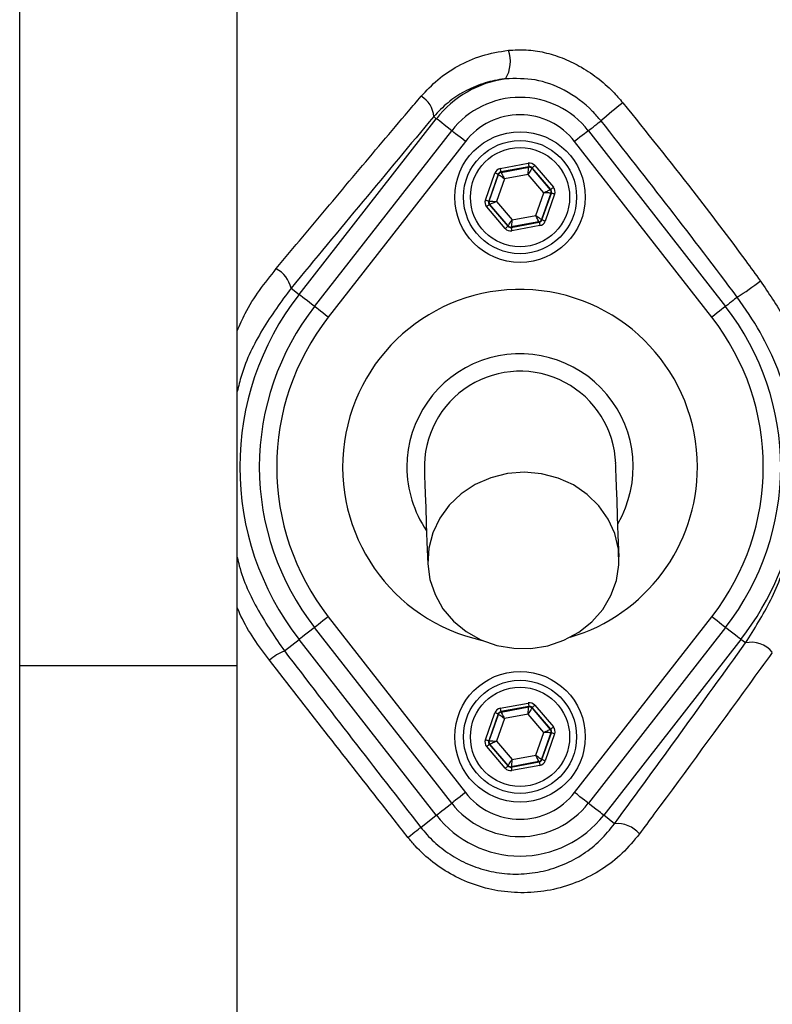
# Model space of a CAD drawing. Header units: millimetres. Extents: x 1168 to 1858, y 1039 to 1901.
# Tile 5 of 9: x 1501 to 1587, y 1495 to 1608. Entities that reach past the tile are written whole.
import ezdxf

# ---------------------------------------------------------------- set-up
doc = ezdxf.new("R2010")
doc.units = ezdxf.units.MM

msp = doc.modelspace()

# ---------------------------------------------------------------- linework, layer by layer
at = {"color": 7, "linetype": 'Continuous', "lineweight": 25}
for p, q in [((1500.96, 1533.47), (1500.96, 1615.51)), ((1525.96, 1533.47), (1525.96, 1615.51)), ((1533.08, 1576.08), (1548.84, 1596.27)), ((1548.54, 1596.51), (1548.84, 1596.27)), ((1534.84, 1574.7), (1550.61, 1594.89)), ((1566.32, 1594.89), (1582.08, 1574.7)), ((1552.18, 1593.66), (1536.42, 1573.47)), ((1580.5, 1573.47), (1564.74, 1593.66)), ((1556.18, 1590.54), (1559.41, 1591.14)), ((1559.48, 1590.75), (1556.25, 1590.15)), ((1556.29, 1590.1), (1559.46, 1590.7)), ((1559.46, 1590.7), (1559.48, 1590.75)), ((1559.86, 1590.62), (1559.84, 1590.56)), ((1559.84, 1590.56), (1561.94, 1588.11)), ((1561.99, 1588.12), (1559.86, 1590.62)), ((1560.16, 1590.88), (1562.3, 1588.39)), ((1554.48, 1586.92), (1555.57, 1590.02)), ((1555.95, 1589.89), (1554.86, 1586.79)), ((1554.91, 1586.8), (1555.99, 1589.84)), ((1556.66, 1589.36), (1555.74, 1586.75)), ((1555.99, 1589.84), (1555.95, 1589.89)), ((1556.25, 1590.15), (1556.29, 1590.1)), ((1559.38, 1589.87), (1556.66, 1589.36)), ((1561.18, 1587.77), (1559.38, 1589.87)), ((1561.94, 1588.11), (1561.99, 1588.12)), ((1560.26, 1585.16), (1561.18, 1587.77)), ((1562.01, 1587.72), (1560.94, 1584.68)), ((1560.97, 1584.64), (1562.07, 1587.73)), ((1562.44, 1587.6), (1561.35, 1584.5)), ((1562.07, 1587.73), (1562.01, 1587.72)), ((1556.76, 1583.64), (1554.63, 1586.14)), ((1554.86, 1586.79), (1554.91, 1586.8)), ((1554.99, 1586.41), (1554.93, 1586.4)), ((1554.93, 1586.4), (1557.07, 1583.91)), ((1557.08, 1583.96), (1554.99, 1586.41)), ((1555.74, 1586.75), (1557.54, 1584.65)), ((1557.54, 1584.65), (1560.26, 1585.16)), ((1560.94, 1584.68), (1560.97, 1584.64)), ((1557.07, 1583.91), (1557.08, 1583.96)), ((1557.44, 1583.77), (1560.67, 1584.38)), ((1557.46, 1583.83), (1557.44, 1583.77)), ((1560.63, 1584.42), (1557.46, 1583.83)), ((1560.74, 1583.98), (1557.52, 1583.38)), ((1560.67, 1584.38), (1560.63, 1584.42)), ((1532.15, 1576.8), (1533.08, 1576.08)), ((1536.42, 1539.05), (1552.18, 1518.86)), ((1564.74, 1518.86), (1580.5, 1539.05)), ((1550.61, 1517.63), (1534.84, 1537.82)), ((1582.08, 1537.82), (1566.32, 1517.63)), ((1531.38, 1535.12), (1533.08, 1536.45)), ((1548.84, 1516.25), (1533.08, 1536.45)), ((1583.84, 1536.45), (1568.08, 1516.25)), ((1584.36, 1536.04), (1583.84, 1536.45)), ((1500.96, 1487.42), (1500.96, 1533.47)), ((1500.96, 1533.47), (1525.96, 1533.47)), ((1525.96, 1487.42), (1525.96, 1533.47)), ((1556.18, 1528.54), (1559.41, 1529.14)), ((1559.48, 1528.75), (1556.25, 1528.15)), ((1556.25, 1528.15), (1556.29, 1528.1)), ((1556.29, 1528.1), (1559.46, 1528.7)), ((1559.46, 1528.7), (1559.48, 1528.75)), ((1559.86, 1528.62), (1559.84, 1528.56)), ((1559.84, 1528.56), (1561.94, 1526.11)), ((1561.99, 1526.12), (1559.86, 1528.62)), ((1560.16, 1528.88), (1562.3, 1526.39)), ((1554.48, 1524.92), (1555.57, 1528.02)), ((1555.95, 1527.89), (1554.86, 1524.79)), ((1554.91, 1524.8), (1555.99, 1527.84)), ((1556.66, 1527.36), (1555.74, 1524.75)), ((1555.99, 1527.84), (1555.95, 1527.89)), ((1559.38, 1527.87), (1556.66, 1527.36)), ((1561.18, 1525.77), (1559.38, 1527.87)), ((1561.94, 1526.11), (1561.99, 1526.12)), ((1554.86, 1524.79), (1554.91, 1524.8)), ((1555.74, 1524.75), (1557.54, 1522.65)), ((1560.26, 1523.16), (1561.18, 1525.77)), ((1562.01, 1525.72), (1560.94, 1522.68)), ((1560.97, 1522.64), (1562.07, 1525.73)), ((1562.44, 1525.6), (1561.35, 1522.5)), ((1562.07, 1525.73), (1562.01, 1525.72)), ((1556.76, 1521.64), (1554.63, 1524.14)), ((1554.99, 1524.41), (1554.93, 1524.4)), ((1554.93, 1524.4), (1557.07, 1521.91)), ((1557.08, 1521.96), (1554.99, 1524.41)), ((1557.54, 1522.65), (1560.26, 1523.16)), ((1560.94, 1522.68), (1560.97, 1522.64)), ((1557.07, 1521.91), (1557.08, 1521.96)), ((1557.44, 1521.77), (1560.67, 1522.38)), ((1557.46, 1521.83), (1557.44, 1521.77)), ((1560.63, 1522.42), (1557.46, 1521.83)), ((1560.74, 1521.98), (1557.52, 1521.38)), ((1560.67, 1522.38), (1560.63, 1522.42)), ((1547.06, 1514.86), (1548.84, 1516.25)), ((1569.33, 1515.28), (1568.08, 1516.25))]:
    msp.add_line(p, q, dxfattribs=at)
at = {"color": 1, "linetype": 'Continuous', "lineweight": 25, "flags": 128}
for points in [[(1550.61, 1594.89), (1550.43, 1595.04), (1550.08, 1595.31), (1549.76, 1595.56), (1549.47, 1595.78), (1549.23, 1595.97), (1549.04, 1596.12), (1548.91, 1596.22), (1548.84, 1596.27)], [(1566.32, 1594.89), (1566.38, 1594.94), (1566.62, 1595.13), (1566.85, 1595.31), (1567.06, 1595.48), (1567.27, 1595.64), (1567.46, 1595.78), (1567.62, 1595.91), (1567.77, 1596.03)], [(1534.84, 1574.7), (1534.66, 1574.84), (1534.31, 1575.11), (1533.99, 1575.37), (1533.7, 1575.59), (1533.46, 1575.78), (1533.27, 1575.93), (1533.14, 1576.03), (1533.08, 1576.08)], [(1583.43, 1575.76), (1583.29, 1575.64), (1583.12, 1575.52), (1582.94, 1575.38), (1582.75, 1575.23), (1582.55, 1575.07), (1582.34, 1574.9), (1582.12, 1574.73), (1582.08, 1574.7)], [(1534.84, 1537.82), (1534.66, 1537.68), (1534.31, 1537.41), (1533.99, 1537.16), (1533.7, 1536.93), (1533.46, 1536.74), (1533.27, 1536.6), (1533.14, 1536.5), (1533.08, 1536.45)], [(1583.84, 1536.45), (1583.78, 1536.5), (1583.65, 1536.6), (1583.46, 1536.74), (1583.22, 1536.93), (1582.93, 1537.16), (1582.61, 1537.41), (1582.26, 1537.68), (1582.08, 1537.82)], [(1548.84, 1516.25), (1548.91, 1516.3), (1549.04, 1516.4), (1549.23, 1516.55), (1549.47, 1516.74), (1549.76, 1516.96), (1550.08, 1517.22), (1550.43, 1517.49), (1550.61, 1517.63)], [(1568.08, 1516.25), (1568.01, 1516.3), (1567.88, 1516.4), (1567.7, 1516.55), (1567.45, 1516.74), (1567.17, 1516.96), (1566.84, 1517.22), (1566.5, 1517.49), (1566.32, 1517.63)]]:
    msp.add_lwpolyline(points, dxfattribs=at)
at = {"color": 7, "linetype": 'Continuous', "lineweight": 25, "flags": 128}
for points in [[(1552.18, 1593.66), (1551.87, 1593.91), (1551.57, 1594.14), (1551.3, 1594.35), (1551.06, 1594.54), (1550.86, 1594.69), (1550.72, 1594.81), (1550.63, 1594.87), (1550.61, 1594.89)], [(1566.32, 1594.89), (1566.29, 1594.87), (1566.2, 1594.81), (1566.06, 1594.69), (1565.86, 1594.54), (1565.62, 1594.35), (1565.35, 1594.14), (1565.05, 1593.91), (1564.74, 1593.66)], [(1556.18, 1590.54), (1556.19, 1590.47), (1556.21, 1590.39), (1556.22, 1590.32), (1556.23, 1590.27), (1556.24, 1590.22), (1556.25, 1590.18), (1556.25, 1590.16), (1556.25, 1590.15)], [(1559.38, 1589.87), (1559.4, 1590.03), (1559.41, 1590.18), (1559.42, 1590.32), (1559.44, 1590.45), (1559.45, 1590.55), (1559.45, 1590.63), (1559.46, 1590.68), (1559.46, 1590.7)], [(1559.84, 1590.56), (1559.83, 1590.55), (1559.8, 1590.51), (1559.76, 1590.44), (1559.7, 1590.36), (1559.63, 1590.25), (1559.55, 1590.13), (1559.47, 1590), (1559.38, 1589.87)], [(1559.41, 1591.14), (1559.42, 1591.07), (1559.43, 1591), (1559.45, 1590.93), (1559.46, 1590.87), (1559.47, 1590.82), (1559.47, 1590.78), (1559.48, 1590.76), (1559.48, 1590.75)], [(1560.16, 1590.88), (1560.1, 1590.83), (1560.04, 1590.78), (1559.99, 1590.74), (1559.95, 1590.7), (1559.91, 1590.66), (1559.88, 1590.64), (1559.86, 1590.62), (1559.86, 1590.62)], [(1555.95, 1589.89), (1555.94, 1589.89), (1555.92, 1589.9), (1555.88, 1589.91), (1555.84, 1589.93), (1555.78, 1589.95), (1555.71, 1589.97), (1555.64, 1590), (1555.57, 1590.02)], [(1556.66, 1589.36), (1556.53, 1589.45), (1556.41, 1589.54), (1556.29, 1589.63), (1556.19, 1589.7), (1556.1, 1589.76), (1556.04, 1589.81), (1556, 1589.83), (1555.99, 1589.84)], [(1556.29, 1590.1), (1556.3, 1590.09), (1556.32, 1590.04), (1556.35, 1589.98), (1556.4, 1589.88), (1556.46, 1589.77), (1556.52, 1589.64), (1556.59, 1589.5), (1556.66, 1589.36)], [(1561.18, 1587.77), (1561.32, 1587.84), (1561.47, 1587.9), (1561.6, 1587.96), (1561.71, 1588.01), (1561.8, 1588.05), (1561.87, 1588.09), (1561.92, 1588.11), (1561.94, 1588.11)], [(1562.3, 1588.39), (1562.24, 1588.33), (1562.18, 1588.29), (1562.13, 1588.24), (1562.08, 1588.2), (1562.05, 1588.17), (1562.02, 1588.15), (1562, 1588.13), (1561.99, 1588.12)], [(1562.01, 1587.72), (1561.99, 1587.72), (1561.94, 1587.73), (1561.86, 1587.73), (1561.76, 1587.74), (1561.64, 1587.74), (1561.49, 1587.75), (1561.34, 1587.76), (1561.18, 1587.77)], [(1562.44, 1587.6), (1562.37, 1587.62), (1562.3, 1587.65), (1562.24, 1587.67), (1562.18, 1587.69), (1562.13, 1587.71), (1562.1, 1587.72), (1562.07, 1587.73), (1562.07, 1587.73)], [(1554.86, 1586.79), (1554.85, 1586.79), (1554.83, 1586.8), (1554.79, 1586.81), (1554.74, 1586.83), (1554.69, 1586.85), (1554.62, 1586.87), (1554.55, 1586.9), (1554.48, 1586.92)], [(1554.93, 1586.4), (1554.92, 1586.39), (1554.91, 1586.38), (1554.88, 1586.35), (1554.84, 1586.32), (1554.79, 1586.28), (1554.74, 1586.24), (1554.69, 1586.19), (1554.63, 1586.14)], [(1554.91, 1586.8), (1554.93, 1586.8), (1554.98, 1586.8), (1555.06, 1586.79), (1555.16, 1586.79), (1555.29, 1586.78), (1555.43, 1586.77), (1555.58, 1586.76), (1555.74, 1586.75)], [(1555.74, 1586.75), (1555.6, 1586.69), (1555.46, 1586.62), (1555.33, 1586.56), (1555.21, 1586.51), (1555.12, 1586.47), (1555.05, 1586.44), (1555, 1586.42), (1554.99, 1586.41)], [(1560.26, 1585.16), (1560.39, 1585.07), (1560.52, 1584.98), (1560.63, 1584.9), (1560.73, 1584.82), (1560.82, 1584.76), (1560.88, 1584.72), (1560.92, 1584.69), (1560.94, 1584.68)], [(1560.63, 1584.42), (1560.63, 1584.43), (1560.6, 1584.48), (1560.57, 1584.55), (1560.52, 1584.64), (1560.47, 1584.75), (1560.4, 1584.88), (1560.33, 1585.02), (1560.26, 1585.16)], [(1557.07, 1583.91), (1557.06, 1583.9), (1557.04, 1583.88), (1557.01, 1583.86), (1556.98, 1583.83), (1556.93, 1583.79), (1556.88, 1583.74), (1556.82, 1583.7), (1556.76, 1583.64)], [(1557.08, 1583.96), (1557.09, 1583.97), (1557.12, 1584.02), (1557.16, 1584.08), (1557.22, 1584.17), (1557.29, 1584.27), (1557.37, 1584.39), (1557.45, 1584.52), (1557.54, 1584.65)], [(1557.44, 1583.77), (1557.44, 1583.76), (1557.45, 1583.74), (1557.46, 1583.7), (1557.47, 1583.65), (1557.48, 1583.6), (1557.49, 1583.53), (1557.5, 1583.45), (1557.52, 1583.38)], [(1557.54, 1584.65), (1557.53, 1584.49), (1557.51, 1584.34), (1557.5, 1584.2), (1557.49, 1584.07), (1557.48, 1583.97), (1557.47, 1583.89), (1557.46, 1583.84), (1557.46, 1583.83)], [(1560.67, 1584.38), (1560.67, 1584.37), (1560.68, 1584.34), (1560.68, 1584.31), (1560.69, 1584.26), (1560.7, 1584.2), (1560.72, 1584.13), (1560.73, 1584.06), (1560.74, 1583.98)], [(1561.35, 1584.5), (1561.28, 1584.53), (1561.21, 1584.55), (1561.14, 1584.58), (1561.09, 1584.6), (1561.04, 1584.61), (1561, 1584.62), (1560.98, 1584.63), (1560.97, 1584.64)], [(1536.42, 1573.47), (1536.11, 1573.71), (1535.81, 1573.95), (1535.53, 1574.16), (1535.29, 1574.35), (1535.1, 1574.5), (1534.95, 1574.61), (1534.87, 1574.68), (1534.84, 1574.7)], [(1582.08, 1574.7), (1582.05, 1574.68), (1581.97, 1574.61), (1581.82, 1574.5), (1581.63, 1574.35), (1581.39, 1574.16), (1581.11, 1573.95), (1580.81, 1573.71), (1580.5, 1573.47)], [(1569.84, 1545.92), (1569.75, 1548.41), (1569.67, 1550.58), (1569.61, 1552.43), (1569.55, 1553.95), (1569.51, 1555.13), (1569.48, 1555.98), (1569.46, 1556.49), (1569.45, 1556.66)], [(1547.47, 1555.86), (1547.47, 1555.69), (1547.49, 1555.18), (1547.52, 1554.33), (1547.57, 1553.15), (1547.62, 1551.63), (1547.69, 1549.78), (1547.77, 1547.61), (1547.86, 1545.12)], [(1547.86, 1545.12), (1548.1, 1543.32), (1548.69, 1541.59), (1549.6, 1539.98), (1550.81, 1538.56), (1552.28, 1537.35), (1553.96, 1536.41), (1555.8, 1535.76), (1557.74, 1535.43), (1559.71, 1535.42), (1561.65, 1535.73), (1563.51, 1536.36), (1565.21, 1537.29), (1566.71, 1538.47), (1567.96, 1539.89), (1568.91, 1541.48), (1569.54, 1543.21), (1569.83, 1545.01), (1569.77, 1546.82), (1569.35, 1548.6), (1568.6, 1550.27), (1567.53, 1551.79), (1566.18, 1553.11), (1564.6, 1554.19), (1562.83, 1554.98), (1560.94, 1555.48), (1558.98, 1555.65), (1557.01, 1555.5), (1555.1, 1555.02), (1553.32, 1554.25), (1551.71, 1553.19), (1550.33, 1551.88), (1549.23, 1550.37), (1548.43, 1548.7), (1547.97, 1546.93), (1547.86, 1545.12)], [(1536.42, 1539.05), (1536.11, 1538.81), (1535.81, 1538.58), (1535.53, 1538.36), (1535.29, 1538.17), (1535.1, 1538.02), (1534.95, 1537.91), (1534.87, 1537.84), (1534.84, 1537.82)], [(1582.08, 1537.82), (1582.05, 1537.84), (1581.97, 1537.91), (1581.82, 1538.02), (1581.63, 1538.17), (1581.39, 1538.36), (1581.11, 1538.58), (1580.81, 1538.81), (1580.5, 1539.05)], [(1556.18, 1528.54), (1556.19, 1528.47), (1556.21, 1528.39), (1556.22, 1528.32), (1556.23, 1528.27), (1556.24, 1528.22), (1556.25, 1528.18), (1556.25, 1528.16), (1556.25, 1528.15)], [(1559.38, 1527.87), (1559.4, 1528.03), (1559.41, 1528.18), (1559.42, 1528.32), (1559.44, 1528.45), (1559.45, 1528.55), (1559.45, 1528.63), (1559.46, 1528.68), (1559.46, 1528.7)], [(1559.84, 1528.56), (1559.83, 1528.55), (1559.8, 1528.51), (1559.76, 1528.44), (1559.7, 1528.36), (1559.63, 1528.25), (1559.55, 1528.13), (1559.47, 1528), (1559.38, 1527.87)], [(1559.41, 1529.14), (1559.42, 1529.07), (1559.43, 1529), (1559.45, 1528.93), (1559.46, 1528.87), (1559.47, 1528.82), (1559.47, 1528.78), (1559.48, 1528.76), (1559.48, 1528.75)], [(1560.16, 1528.88), (1560.1, 1528.83), (1560.04, 1528.78), (1559.99, 1528.74), (1559.95, 1528.7), (1559.91, 1528.66), (1559.88, 1528.64), (1559.86, 1528.62), (1559.86, 1528.62)], [(1555.95, 1527.89), (1555.94, 1527.89), (1555.92, 1527.9), (1555.88, 1527.91), (1555.84, 1527.93), (1555.78, 1527.95), (1555.71, 1527.97), (1555.64, 1528), (1555.57, 1528.02)], [(1556.66, 1527.36), (1556.53, 1527.45), (1556.41, 1527.54), (1556.29, 1527.63), (1556.19, 1527.7), (1556.1, 1527.76), (1556.04, 1527.81), (1556, 1527.83), (1555.99, 1527.84)], [(1556.29, 1528.1), (1556.3, 1528.09), (1556.32, 1528.04), (1556.35, 1527.98), (1556.4, 1527.88), (1556.46, 1527.77), (1556.52, 1527.64), (1556.59, 1527.5), (1556.66, 1527.36)], [(1561.18, 1525.77), (1561.32, 1525.84), (1561.47, 1525.9), (1561.6, 1525.96), (1561.71, 1526.01), (1561.8, 1526.05), (1561.87, 1526.09), (1561.92, 1526.11), (1561.94, 1526.11)], [(1562.3, 1526.39), (1562.24, 1526.33), (1562.18, 1526.29), (1562.13, 1526.24), (1562.08, 1526.2), (1562.05, 1526.17), (1562.02, 1526.15), (1562, 1526.13), (1561.99, 1526.12)], [(1554.86, 1524.79), (1554.85, 1524.79), (1554.83, 1524.8), (1554.79, 1524.81), (1554.74, 1524.83), (1554.69, 1524.85), (1554.62, 1524.87), (1554.55, 1524.9), (1554.48, 1524.92)], [(1554.91, 1524.8), (1554.93, 1524.8), (1554.98, 1524.8), (1555.06, 1524.79), (1555.16, 1524.79), (1555.29, 1524.78), (1555.43, 1524.77), (1555.58, 1524.76), (1555.74, 1524.75)], [(1555.74, 1524.75), (1555.6, 1524.69), (1555.46, 1524.62), (1555.33, 1524.56), (1555.21, 1524.51), (1555.12, 1524.47), (1555.05, 1524.44), (1555, 1524.42), (1554.99, 1524.41)], [(1562.01, 1525.72), (1561.99, 1525.72), (1561.94, 1525.73), (1561.86, 1525.73), (1561.76, 1525.74), (1561.64, 1525.74), (1561.49, 1525.75), (1561.34, 1525.76), (1561.18, 1525.77)], [(1562.44, 1525.6), (1562.37, 1525.62), (1562.3, 1525.65), (1562.24, 1525.67), (1562.18, 1525.69), (1562.13, 1525.71), (1562.1, 1525.72), (1562.07, 1525.73), (1562.07, 1525.73)], [(1554.93, 1524.4), (1554.92, 1524.39), (1554.91, 1524.38), (1554.88, 1524.35), (1554.84, 1524.32), (1554.79, 1524.28), (1554.74, 1524.24), (1554.69, 1524.19), (1554.63, 1524.14)], [(1557.08, 1521.96), (1557.09, 1521.97), (1557.12, 1522.02), (1557.16, 1522.08), (1557.22, 1522.17), (1557.29, 1522.27), (1557.37, 1522.39), (1557.45, 1522.52), (1557.54, 1522.65)], [(1557.54, 1522.65), (1557.53, 1522.49), (1557.51, 1522.34), (1557.5, 1522.2), (1557.49, 1522.07), (1557.48, 1521.97), (1557.47, 1521.89), (1557.46, 1521.84), (1557.46, 1521.83)], [(1560.26, 1523.16), (1560.39, 1523.07), (1560.52, 1522.98), (1560.63, 1522.9), (1560.73, 1522.82), (1560.82, 1522.76), (1560.88, 1522.72), (1560.92, 1522.69), (1560.94, 1522.68)], [(1560.63, 1522.42), (1560.63, 1522.43), (1560.6, 1522.48), (1560.57, 1522.55), (1560.52, 1522.64), (1560.47, 1522.75), (1560.4, 1522.88), (1560.33, 1523.02), (1560.26, 1523.16)], [(1561.35, 1522.5), (1561.28, 1522.53), (1561.21, 1522.55), (1561.14, 1522.58), (1561.09, 1522.6), (1561.04, 1522.61), (1561, 1522.62), (1560.98, 1522.63), (1560.97, 1522.64)], [(1557.07, 1521.91), (1557.06, 1521.9), (1557.04, 1521.88), (1557.01, 1521.86), (1556.98, 1521.83), (1556.93, 1521.79), (1556.88, 1521.74), (1556.82, 1521.7), (1556.76, 1521.64)], [(1557.44, 1521.77), (1557.44, 1521.76), (1557.45, 1521.74), (1557.46, 1521.7), (1557.47, 1521.65), (1557.48, 1521.6), (1557.49, 1521.53), (1557.5, 1521.45), (1557.52, 1521.38)], [(1560.67, 1522.38), (1560.67, 1522.37), (1560.68, 1522.34), (1560.68, 1522.31), (1560.69, 1522.26), (1560.7, 1522.2), (1560.72, 1522.13), (1560.73, 1522.06), (1560.74, 1521.98)], [(1552.18, 1518.86), (1551.87, 1518.62), (1551.57, 1518.38), (1551.3, 1518.17), (1551.06, 1517.98), (1550.86, 1517.83), (1550.72, 1517.72), (1550.63, 1517.65), (1550.61, 1517.63)], [(1566.32, 1517.63), (1566.29, 1517.65), (1566.2, 1517.72), (1566.06, 1517.83), (1565.86, 1517.98), (1565.62, 1518.17), (1565.35, 1518.38), (1565.05, 1518.62), (1564.74, 1518.86)], [(1545.58, 1513.71), (1545.87, 1513.93), (1546.14, 1514.14), (1546.38, 1514.33), (1546.6, 1514.5), (1546.78, 1514.64), (1546.91, 1514.75), (1547.01, 1514.82), (1547.06, 1514.86)]]:
    msp.add_lwpolyline(points, dxfattribs=at)
at = {"color": 7, "linetype": 'Continuous', "lineweight": 25}
for centre, radius in [((1513.46, 1556.26), 178.9), ((1513.46, 1556.26), 171.5), ((1513.46, 1556.26), 159.5), ((1558.46, 1587.26), 7.5), ((1558.46, 1587.26), 6.5), ((1558.46, 1587.26), 5.7), ((1558.46, 1525.26), 7.5), ((1558.46, 1525.26), 6.5), ((1558.46, 1525.26), 5.7)]:
    msp.add_circle(centre, radius, dxfattribs=at)
for centre, radius, start, end in [((1553.53, 1602.83), 3.82, 328.7462, 20.0304), ((1558.46, 1588.76), 12.2, 97.853, 142.0201), ((1545.71, 1596.36), 2.84, 2.9447, 60.8484), ((1558.46, 1588.76), 9.96, 37.9799, 142.0201), ((1614.24, 1541.96), 71.3, 128.0635, 130.6804), ((1558.46, 1588.76), 7.96, 37.9799, 142.0201), ((1559.53, 1590.3), 0.4, 40.5934, 100.5738), ((1556.36, 1589.71), 0.4, 100.5939, 160.5743), ((1561.63, 1587.85), 0.4, 340.5937, 40.5742), ((1555.29, 1586.67), 0.4, 160.5939, 220.5739), ((1560.56, 1584.81), 0.4, 280.595, 340.5721), ((1557.39, 1584.22), 0.4, 220.5942, 280.5736), ((1528.75, 1575.98), 3.5, 13.5245, 60.9427), ((1562.43, 1608.48), 38.88, 302.6971, 307.4858), ((1558.46, 1556.26), 32.2, 142.0201, 217.9799), ((1558.46, 1556.26), 29.96, 142.0201, 180), ((1558.46, 1556.26), 29.96, 322.0201, 37.9799), ((1558.46, 1556.26), 27.96, 142.0201, 217.9799), ((1558.46, 1556.26), 27.96, 322.0201, 37.9799), ((1558.46, 1556.26), 13, 329.8712, 180), ((1558.46, 1556.26), 11, 2.0755, 182.0755), ((1558.46, 1556.26), 29.96, 180, 217.9799), ((1558.46, 1556.26), 13, 180, 214.2797), ((1558.46, 1556.26), 32.2, 322.0201, 352.7233), ((1585.05, 1533.05), 3.07, 38.6211, 102.9826), ((1533.69, 1529.39), 6.17, 111.9549, 130.6953), ((1559.53, 1528.3), 0.4, 40.5937, 100.5735), ((1556.36, 1527.71), 0.4, 100.5936, 160.5742), ((1561.63, 1525.85), 0.4, 340.5938, 40.5741), ((1555.29, 1524.67), 0.4, 160.5938, 220.5741), ((1560.56, 1522.81), 0.4, 280.5951, 340.5724), ((1557.39, 1522.22), 0.4, 220.5934, 280.5738), ((1558.46, 1523.76), 7.96, 217.9799, 322.0201), ((1558.46, 1523.76), 9.96, 217.9799, 322.0201), ((1558.46, 1523.76), 12.2, 217.9799, 322.0201), ((1569.62, 1511.9), 3.39, 40.8501, 94.9094), ((1513.46, 1536.26), 117.88, 283.82, 343.5751), ((1513.46, 1536.26), 117.87, 284.1532, 343.5763)]:
    msp.add_arc(centre, radius, start, end, dxfattribs=at)
at = {"color": 1, "linetype": 'Continuous', "lineweight": 25}
for start, end in [(0, 257.6961), (286.4548, 0)]:
    msp.add_arc((1558.46, 1556.26), 20.39, start, end, dxfattribs=at)
at = {"color": 7, "linetype": 'Continuous', "lineweight": 25}
for centre, major_axis, ratio, start_param, end_param in [((1556.33, 1589.75), (0.521, -0.608), 0.999797, 2.618082, 3.665103), ((1559.55, 1590.36), (-0.266, -0.755), 0.999797, 2.618082, 3.665103), ((1559.55, 1590.36), (0.133, 0.377), 0.999391, 5.759674, 6.806696), ((1556.33, 1589.75), (-0.26, 0.304), 0.999391, 5.759674, 6.806696), ((1561.69, 1587.86), (0.393, 0.074), 0.999391, 5.759674, 6.806696), ((1561.69, 1587.86), (-0.787, -0.147), 0.999797, 2.618082, 3.665103), ((1555.23, 1586.66), (0.787, 0.147), 0.999797, 2.618082, 3.665103), ((1555.23, 1586.66), (0.393, 0.074), 0.999391, 2.618082, 3.665103), ((1557.37, 1584.17), (0.266, 0.755), 0.999797, 2.618082, 3.665103), ((1557.37, 1584.17), (0.133, 0.377), 0.999391, 2.618082, 3.665103), ((1560.6, 1584.77), (-0.26, 0.304), 0.999391, 2.618082, 3.665103), ((1560.6, 1584.77), (-0.521, 0.608), 0.999797, 2.618082, 3.665103), ((1556.33, 1527.75), (0.521, -0.608), 0.999797, 2.618082, 3.665103), ((1556.33, 1527.75), (-0.26, 0.304), 0.999391, 5.759674, 6.806696), ((1559.55, 1528.36), (-0.266, -0.755), 0.999797, 2.618082, 3.665103), ((1559.55, 1528.36), (0.133, 0.377), 0.999391, 5.759674, 6.806696), ((1561.69, 1525.86), (0.393, 0.074), 0.999391, 5.759674, 6.806696), ((1561.69, 1525.86), (-0.787, -0.147), 0.999797, 2.618082, 3.665103), ((1555.23, 1524.66), (0.787, 0.147), 0.999797, 2.618082, 3.665103), ((1555.23, 1524.66), (0.393, 0.074), 0.999391, 2.618082, 3.665103), ((1560.6, 1522.77), (-0.26, 0.304), 0.999391, 2.618082, 3.665103), ((1560.6, 1522.77), (-0.521, 0.608), 0.999797, 2.618082, 3.665103), ((1557.37, 1522.17), (0.266, 0.755), 0.999797, 2.618082, 3.665103), ((1557.37, 1522.17), (0.133, 0.377), 0.999391, 2.618082, 3.665103)]:
    msp.add_ellipse(centre, major_axis=major_axis, ratio=ratio, start_param=start_param, end_param=end_param, dxfattribs=at)
for points, knots in [([(1416.2, 1463.98), (1414.39, 1466.56), (1410.76, 1471.7), (1405.96, 1480.19), (1401.7, 1489.3), (1398.15, 1499.03), (1395.41, 1509.02), (1393.36, 1520.29), (1392.11, 1532.84), (1391.72, 1546.66), (1392.38, 1560.51), (1394.01, 1573.69), (1396.49, 1586.13), (1399.63, 1597.81), (1403.53, 1609.26), (1408.14, 1620.39), (1413.49, 1631.2), (1419.57, 1641.64), (1426.34, 1651.67), (1433.74, 1661.21), (1441.7, 1670.19), (1449.31, 1677.7), (1456.33, 1683.94), (1462.72, 1689.02), (1469.49, 1693.62), (1476.86, 1697.66), (1484.82, 1700.95), (1493.27, 1703.49), (1501.97, 1705.15), (1510.82, 1705.88), (1519.71, 1705.69), (1527.93, 1704.66), (1535.39, 1702.99), (1542.09, 1700.9), (1548.8, 1698.21), (1555.39, 1694.8), (1561.79, 1690.7), (1567.85, 1686.17), (1575.13, 1680.01), (1583.51, 1672.02), (1592.67, 1661.89), (1601.09, 1651.05), (1608.65, 1639.63), (1615.3, 1627.68), (1621.04, 1615.29), (1625.87, 1602.46), (1629.6, 1589.72), (1632.29, 1577.18), (1634.06, 1564.93), (1635.02, 1552.6), (1635.12, 1540.96), (1634.57, 1530.05), (1633.48, 1519.9), (1631.69, 1509.86), (1629.12, 1500.03), (1625.7, 1490.46), (1621.49, 1481.22), (1616.53, 1472.34), (1612.73, 1466.71), (1610.72, 1463.98), (1610.72, 1463.98)], [0, 0, 0, 0, 0.015332, 0.030665, 0.047482, 0.064359, 0.08124, 0.098061, 0.120381, 0.142779, 0.165173, 0.187488, 0.20692, 0.226431, 0.245971, 0.265487, 0.284925, 0.304718, 0.324581, 0.344473, 0.364345, 0.384147, 0.397765, 0.411419, 0.425032, 0.438592, 0.452869, 0.467188, 0.481462, 0.495739, 0.510063, 0.524341, 0.535725, 0.547132, 0.558517, 0.571078, 0.583684, 0.596324, 0.60893, 0.631492, 0.65412, 0.676743, 0.699297, 0.721397, 0.743571, 0.765741, 0.787834, 0.807727, 0.827678, 0.847629, 0.867524, 0.884122, 0.900759, 0.917379, 0.933954, 0.950431, 0.966967, 0.983501, 0.999978, 1, 1, 1, 1]), ([(1609.13, 1463.1), (1609.42, 1463.49), (1611.74, 1466.56), (1615.78, 1472.55), (1620.72, 1481.35), (1624.91, 1490.52), (1628.33, 1500.02), (1630.91, 1509.81), (1632.7, 1519.81), (1633.81, 1529.93), (1634.38, 1540.81), (1634.29, 1552.45), (1633.34, 1564.78), (1631.57, 1577.04), (1628.87, 1589.59), (1625.13, 1602.33), (1620.29, 1615.16), (1614.53, 1627.55), (1607.86, 1639.48), (1600.27, 1650.87), (1591.83, 1661.68), (1582.66, 1671.77), (1574.28, 1679.7), (1567.03, 1685.79), (1561.04, 1690.26), (1554.71, 1694.29), (1548.21, 1697.63), (1541.6, 1700.28), (1535.01, 1702.32), (1527.68, 1703.96), (1519.6, 1704.96), (1510.87, 1705.14), (1502.17, 1704.43), (1493.61, 1702.81), (1485.31, 1700.33), (1477.46, 1697.1), (1470.18, 1693.13), (1463.48, 1688.59), (1457.15, 1683.58), (1450.15, 1677.4), (1442.55, 1669.95), (1434.57, 1661), (1427.16, 1651.49), (1420.36, 1641.48), (1414.26, 1631.06), (1408.9, 1620.26), (1404.27, 1609.14), (1400.36, 1597.68), (1397.21, 1585.99), (1394.73, 1573.55), (1393.11, 1560.36), (1392.46, 1546.51), (1392.87, 1532.69), (1394.14, 1520.15), (1396.21, 1508.93), (1398.94, 1499.02), (1402.48, 1489.36), (1406.83, 1480.11), (1411.88, 1471.29), (1415.82, 1465.83), (1417.79, 1463.1)], [0, 0, 0, 0, 0.002364, 0.01872, 0.035134, 0.051548, 0.067905, 0.084427, 0.100995, 0.11758, 0.134126, 0.154031, 0.173994, 0.193955, 0.213858, 0.235956, 0.25813, 0.280309, 0.302413, 0.32494, 0.347536, 0.370138, 0.392672, 0.405128, 0.417617, 0.430072, 0.442482, 0.453674, 0.464888, 0.476079, 0.490111, 0.504189, 0.518221, 0.532252, 0.546328, 0.560362, 0.573781, 0.587252, 0.600764, 0.61424, 0.634021, 0.653874, 0.673746, 0.693589, 0.713363, 0.732807, 0.752331, 0.771879, 0.791398, 0.810838, 0.833158, 0.85556, 0.877965, 0.900292, 0.916997, 0.933762, 0.950522, 0.967223, 0.983612, 1, 1, 1, 1]), ([(1547.09, 1598.84), (1547.71, 1599.5), (1548.97, 1600.84), (1551.34, 1602.4), (1554.06, 1603.62), (1556.09, 1603.96), (1557.12, 1604.13)], [0, 0, 0, 0, 0.2353382, 0.4774371, 0.7340498, 1, 1, 1, 1]), ([(1557.12, 1604.13), (1557.8, 1604.17), (1559.18, 1604.25), (1561.27, 1603.92), (1563.32, 1603.29), (1565.37, 1602.33), (1567.33, 1601.03), (1569, 1599.58), (1569.91, 1598.53), (1570.28, 1598.09)], [0, 0, 0, 0, 0.1409763, 0.2820194, 0.4254604, 0.5689562, 0.7283037, 0.8876928, 1, 1, 1, 1]), ([(1556.79, 1600.85), (1556.66, 1600.83), (1555.76, 1600.73), (1554.12, 1600.34), (1552.03, 1599.43), (1550.11, 1598.16), (1549.07, 1597.06), (1548.54, 1596.51)], [0, 0, 0, 0, 0.042775, 0.277946, 0.520149, 0.756853, 1, 1, 1, 1]), ([(1567.77, 1596.03), (1567.45, 1596.39), (1566.26, 1597.79), (1563.77, 1599.61), (1560.26, 1600.93), (1557.93, 1600.88), (1556.79, 1600.85)], [0, 0, 0, 0, 0.115372, 0.439457, 0.725287, 1, 1, 1, 1]), ([(1530.45, 1579.04), (1531.47, 1580.27), (1534.53, 1583.94), (1539.61, 1590), (1544.12, 1595.34), (1546.61, 1598.27), (1547.09, 1598.84)], [0, 0, 0, 0, 0.1823181, 0.5469975, 0.912132, 1, 1, 1, 1]), ([(1570.28, 1598.09), (1572.98, 1594.74), (1577.79, 1588.75), (1582.99, 1581.88), (1585.53, 1578.39), (1586.09, 1577.62)], [0, 0, 0, 0, 0.499284, 0.88951, 1, 1, 1, 1]), ([(1548.54, 1596.51), (1545.84, 1593.28), (1540.42, 1586.81), (1534.91, 1580.14), (1532.15, 1576.8)], [0, 0, 0, 0, 0.499419, 1, 1, 1, 1]), ([(1583.43, 1575.76), (1580.87, 1579.17), (1578.28, 1582.57), (1573.06, 1589.32), (1570.42, 1592.68), (1567.77, 1596.03)], [0, 0, 0, 0, 0.5, 0.5, 1, 1, 1, 1]), ([(1586.09, 1577.62), (1587.03, 1576.23), (1588.93, 1573.41), (1591.15, 1568.84), (1592.9, 1564.05), (1593.88, 1559.65), (1594.29, 1555.72), (1594.17, 1553.51), (1594.1, 1552.4)], [0, 0, 0, 0, 0.185301, 0.373387, 0.558278, 0.746773, 0.872296, 1, 1, 1, 1]), ([(1590.4, 1552.18), (1590.48, 1553.21), (1590.64, 1555.26), (1590.4, 1558.89), (1589.65, 1563.01), (1588.17, 1567.5), (1586.14, 1571.82), (1584.34, 1574.44), (1583.43, 1575.76)], [0, 0, 0, 0, 0.123305, 0.248313, 0.433563, 0.622625, 0.80967, 1, 1, 1, 1]), ([(1584.36, 1536.04), (1585.39, 1537.65), (1587.46, 1540.91), (1589.52, 1546.37), (1590.12, 1550.3), (1590.4, 1552.18)], [0, 0, 0, 0, 0.335917, 0.680866, 1, 1, 1, 1]), ([(1569.33, 1515.28), (1571.88, 1518.77), (1576.99, 1525.78), (1581.91, 1532.62), (1584.36, 1536.04)], [0, 0, 0, 0, 0.499427, 1, 1, 1, 1]), ([(1531.38, 1535.12), (1533.98, 1531.75), (1539.17, 1524.99), (1544.43, 1518.24), (1547.06, 1514.86)], [0, 0, 0, 0, 0.499419, 1, 1, 1, 1]), ([(1587.45, 1534.96), (1586.57, 1533.74), (1582.13, 1527.62), (1577.02, 1520.65), (1572.74, 1514.86), (1572.19, 1514.11)], [0, 0, 0, 0, 0.178677, 0.893781, 1, 1, 1, 1]), ([(1545.58, 1513.71), (1544.55, 1515.02), (1541.37, 1519.06), (1536.05, 1525.85), (1531.79, 1531.33), (1529.66, 1534.08)], [0, 0, 0, 0, 0.193151, 0.596267, 1, 1, 1, 1]), ([(1547.06, 1514.86), (1547.29, 1514.58), (1548.01, 1513.7), (1549.44, 1512.4), (1551.43, 1511.08), (1553.66, 1510.13), (1556.1, 1509.55), (1558.62, 1509.43), (1561.15, 1509.77), (1563.56, 1510.55), (1565.77, 1511.76), (1567.75, 1513.31), (1568.8, 1514.62), (1569.33, 1515.28)], [0, 0, 0, 0, 0.039814, 0.125995, 0.212184, 0.304781, 0.397416, 0.496676, 0.595989, 0.69702, 0.798079, 0.899045, 1, 1, 1, 1]), ([(1572.19, 1514.11), (1571.55, 1513.34), (1570.28, 1511.8), (1567.89, 1509.97), (1565.24, 1508.57), (1562.36, 1507.65), (1559.34, 1507.27), (1556.34, 1507.43), (1553.44, 1508.12), (1550.78, 1509.25), (1548.41, 1510.81), (1546.72, 1512.34), (1545.86, 1513.38), (1545.58, 1513.71)], [0, 0, 0, 0, 0.100045, 0.200104, 0.300507, 0.400892, 0.500227, 0.599524, 0.692775, 0.785996, 0.872943, 0.959879, 1, 1, 1, 1]), ([(1627.04, 1501.89), (1626.22, 1499.34), (1624.56, 1494.25), (1621.11, 1486.05), (1616.66, 1477.37), (1610.98, 1468.4), (1604.54, 1459.96), (1597.52, 1452.28), (1589.99, 1445.39), (1582.05, 1439.27), (1573.63, 1433.83), (1564.77, 1429.1), (1555.5, 1425.14), (1545.88, 1421.97), (1536.03, 1419.62), (1526.07, 1418.12), (1516.04, 1417.49), (1506.02, 1417.7), (1496.05, 1418.74), (1486.22, 1420.62), (1476.58, 1423.33), (1467.2, 1426.85), (1458.13, 1431.13), (1449.47, 1436.15), (1441.28, 1441.9), (1433.59, 1448.33), (1426.45, 1455.37), (1419.62, 1463.36), (1413.64, 1471.8), (1408.51, 1480.6), (1404.4, 1489.18), (1401.62, 1496.34), (1400.28, 1500.63), (1399.88, 1501.89)], [0, 0, 0, 0, 0.026526, 0.053052, 0.0879563, 0.1230006, 0.158045, 0.1929493, 0.2259151, 0.2589987, 0.2920822, 0.325048, 0.3583482, 0.39177, 0.4251916, 0.4584918, 0.4914562, 0.5245384, 0.5576205, 0.5905847, 0.623549, 0.6566311, 0.689713, 0.7226771, 0.7556416, 0.7887237, 0.8218058, 0.85477, 0.8927046, 0.9240774, 0.9555008, 0.9868736, 1, 1, 1, 1])]:
    msp.add_open_spline(points, degree=3, knots=knots, dxfattribs=at)
at = {"color": 1, "linetype": 'Continuous', "lineweight": 25}
for points, knots in [([(1525.96, 1571.91), (1526.25, 1572.58), (1527.38, 1575.18), (1529.14, 1577.4), (1530.45, 1579.04)], [0, 0, 0, 0, 0.258804, 1, 1, 1, 1]), ([(1532.15, 1576.8), (1531.01, 1575.25), (1528.73, 1572.14), (1526.73, 1568.05), (1526.11, 1565.54), (1525.96, 1564.92)], [0, 0, 0, 0, 0.429567, 0.859122, 1, 1, 1, 1]), ([(1525.96, 1545.89), (1526.04, 1545.56), (1526.52, 1543.45), (1528.24, 1539.74), (1530.34, 1536.66), (1531.38, 1535.12)], [0, 0, 0, 0, 0.083073, 0.541613, 1, 1, 1, 1]), ([(1529.66, 1534.08), (1528.44, 1535.7), (1527.01, 1537.62), (1526.1, 1539.79), (1525.96, 1540.12)], [0, 0, 0, 0, 0.848318, 1, 1, 1, 1])]:
    msp.add_open_spline(points, degree=3, knots=knots, dxfattribs=at)

doc.saveas('drawing.dxf')
